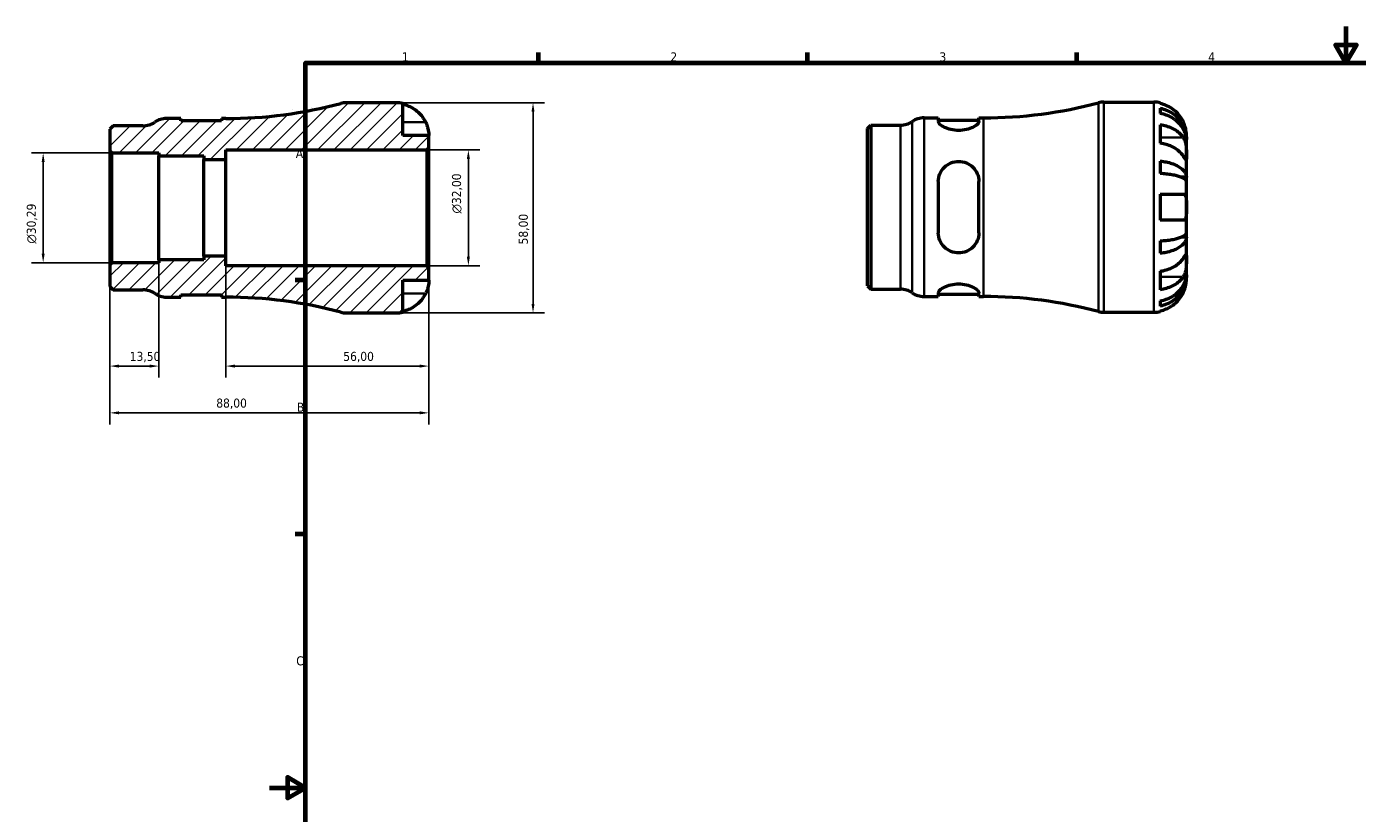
# Model space of a CAD drawing. Header units: millimetres. Extents: x -67 to 667, y 0 to 459.
# Tile 2 of 3: x -67 to 300, y 203 to 420. Entities that reach past the tile are written whole.
import ezdxf

# ---------------------------------------------------------------- set-up
doc = ezdxf.new("R2010")
doc.units = ezdxf.units.MM
for name, color, linetype, lineweight in [('Border (ISO)', 7, 'Continuous', 70), ('Dimension (ISO)', 7, 'Continuous', 25), ('Hatch (ISO)', 7, 'Continuous', 18), ('Visible (ISO)', 7, 'Continuous', 50), ('Visible Narrow (ISO)', 7, 'Continuous', 35)]:
    doc.layers.add(name, color=color, linetype=linetype, lineweight=lineweight)
doc.styles.add('Note Text (ISO)', font='tahoma.ttf')
doc.dimstyles.new('Default (ISO)', dxfattribs={"dimtxt": 2.5, "dimasz": 2.5, "dimexe": 3.175, "dimexo": 0, "dimgap": 0.762, "dimtad": 1, "dimrnd": 1e-08, "dimzin": 0, "dimtxsty": 'Note Text (ISO)', "dimcen": 0.09, "dimdle": 10, "dimclrd": 256, "dimclre": 256, "dimclrt": 232, "dimazin": 0, "dimtfac": 1.40208, "dimtmove": 0, "dimatfit": 3, "dimfxl": 1, "dimtolj": 1, "dimtzin": 0, "dimlwd": -1, "dimlwe": -1, "dimarcsym": 0})

# ---------------------------------------------------------------- blocks, each defined once
blk = doc.blocks.new('Borders Default Border')
at = {"layer": 'Border (ISO)'}
for p, q in [((74.25, 410), (74.25, 412.9)), ((148.5, 410), (148.5, 412.9)), ((222.75, 410), (222.75, 412.9)), ((10, 350), (7.1, 350)), ((10, 280), (7.1, 280))]:
    blk.add_line(p, q, dxfattribs=at)
at = {"layer": 'Border (ISO)', "flags": 128}
for points in [[(297, 420), (297, 410), (294.11, 415), (299.89, 415), (297, 410)], [(10, 10), (10, 410), (584, 410), (584, 10), (10, 10)], [(0, 210), (10, 210), (5, 212.89), (5, 207.11), (10, 210)]]:
    blk.add_lwpolyline(points, dxfattribs=at)
at = {"layer": 'Border (ISO)', "color": 232, "true_color": 0xca0064, "char_height": 2.5, "attachment_point": 7, "style": 'Note Text (ISO)'}
for s, insert in [('1', (36.56, 410.4)), ('2', (110.62, 410.4)), ('3', (184.85, 410.35)), ('4', (259, 410.4)), ('A', (7.29, 383.75)), ('B', (7.59, 313.75)), ('C', (7.43, 243.71))]:
    blk.add_mtext(s, dxfattribs=dict(at, insert=insert))
blk = doc.blocks.new('*D7')
at = {"layer": 'Defpoints', "color": 0, "transparency": 16777216}
for p in [(35, 399), (35, 341), (72.74, 341)]:
    blk.add_point(p, dxfattribs=at)
at = {"layer": 'Dimension (ISO)', "transparency": 16777216}
for p, q in [((35, 399), (75.91, 399)), ((72.74, 396.5), (72.74, 343.5)), ((35, 341), (75.91, 341))]:
    blk.add_line(p, q, dxfattribs=at)
for points in [[(72.32, 396.5), (73.15, 396.5), (72.74, 399)], [(72.32, 343.5), (73.15, 343.5), (72.74, 341)]]:
    blk.add_solid(points, dxfattribs=at)
at = {"layer": 'Dimension (ISO)', "color": 232, "true_color": 0xca0064, "transparency": 16777216, "insert": (68.8, 359.9), "char_height": 2.5, "attachment_point": 1, "rotation": 90, "style": 'Note Text (ISO)'}
blk.add_mtext('\\A1;58,00', dxfattribs=at)
blk = doc.blocks.new('*D8')
at = {"layer": 'Defpoints', "color": 0, "transparency": 16777216}
for p in [(43.42, 386), (54.91, 386), (43.42, 354)]:
    blk.add_point(p, dxfattribs=at)
at = {"layer": 'Dimension (ISO)', "transparency": 16777216}
for p, q in [((43.42, 386), (58.08, 386)), ((54.91, 356.5), (54.91, 383.5)), ((43.42, 354), (58.08, 354))]:
    blk.add_line(p, q, dxfattribs=at)
for points in [[(54.49, 383.5), (55.32, 383.5), (54.91, 386)], [(54.49, 356.5), (55.32, 356.5), (54.91, 354)]]:
    blk.add_solid(points, dxfattribs=at)
at = {"layer": 'Dimension (ISO)', "color": 232, "true_color": 0xca0064, "transparency": 16777216, "insert": (50.38, 368.44), "char_height": 2.5, "attachment_point": 1, "rotation": 90, "style": 'Note Text (ISO)'}
blk.add_mtext('\\A1;\\fAIGDT|b0|i0;\\H2.5000;\\ln\\fTahoma|b0|i0;\\H2.5000;32,00', dxfattribs=at)
blk = doc.blocks.new('*D9')
at = {"layer": 'Defpoints', "color": 0, "transparency": 16777216}
for p in [(-43.42, 385.15), (-62.39, 354.85), (-43.42, 354.85)]:
    blk.add_point(p, dxfattribs=at)
at = {"layer": 'Dimension (ISO)', "transparency": 16777216}
for p, q in [((-43.42, 385.15), (-65.57, 385.15)), ((-62.39, 382.65), (-62.39, 357.35)), ((-43.42, 354.85), (-65.57, 354.85))]:
    blk.add_line(p, q, dxfattribs=at)
for points in [[(-62.81, 382.65), (-61.98, 382.65), (-62.39, 385.15)], [(-62.81, 357.35), (-61.98, 357.35), (-62.39, 354.85)]]:
    blk.add_solid(points, dxfattribs=at)
at = {"layer": 'Dimension (ISO)', "color": 232, "true_color": 0xca0064, "transparency": 16777216, "insert": (-66.92, 360.12), "char_height": 2.5, "attachment_point": 1, "rotation": 90, "style": 'Note Text (ISO)'}
blk.add_mtext('\\A1;\\fAIGDT|b0|i0;\\H2.5000;\\ln\\fTahoma|b0|i0;\\H2.5000;30,29', dxfattribs=at)
blk = doc.blocks.new('*D10')
at = {"layer": 'Defpoints', "color": 0, "transparency": 16777216}
for p in [(-44, 354.27), (-30.5, 355.61), (-30.5, 326.33)]:
    blk.add_point(p, dxfattribs=at)
at = {"layer": 'Dimension (ISO)', "transparency": 16777216}
for p, q in [((-44, 354.27), (-44, 323.15)), ((-30.5, 355.61), (-30.5, 323.15)), ((-41.5, 326.33), (-33, 326.33))]:
    blk.add_line(p, q, dxfattribs=at)
for points in [[(-41.5, 326.75), (-41.5, 325.91), (-44, 326.33)], [(-33, 326.75), (-33, 325.91), (-30.5, 326.33)]]:
    blk.add_solid(points, dxfattribs=at)
at = {"layer": 'Dimension (ISO)', "color": 232, "true_color": 0xca0064, "transparency": 16777216, "insert": (-38.52, 330.26), "char_height": 2.5, "attachment_point": 1, "style": 'Note Text (ISO)'}
blk.add_mtext('\\A1;13,50', dxfattribs=at)
blk = doc.blocks.new('*D11')
at = {"layer": 'Defpoints', "color": 0, "transparency": 16777216}
for p in [(-12, 356.67), (44, 353.42), (44, 326.33)]:
    blk.add_point(p, dxfattribs=at)
at = {"layer": 'Dimension (ISO)', "transparency": 16777216}
for p, q in [((-12, 356.67), (-12, 323.15)), ((44, 353.42), (44, 323.15)), ((-9.5, 326.33), (41.5, 326.33))]:
    blk.add_line(p, q, dxfattribs=at)
for points in [[(-9.5, 326.75), (-9.5, 325.91), (-12, 326.33)], [(41.5, 326.75), (41.5, 325.91), (44, 326.33)]]:
    blk.add_solid(points, dxfattribs=at)
at = {"layer": 'Dimension (ISO)', "color": 232, "true_color": 0xca0064, "transparency": 16777216, "insert": (20.4, 330.26), "char_height": 2.5, "attachment_point": 1, "style": 'Note Text (ISO)'}
blk.add_mtext('\\A1;56,00', dxfattribs=at)
blk = doc.blocks.new('*D12')
at = {"layer": 'Defpoints', "color": 0, "transparency": 16777216}
for p in [(-44, 354.27), (44, 353.42), (-44, 313.43)]:
    blk.add_point(p, dxfattribs=at)
at = {"layer": 'Dimension (ISO)', "transparency": 16777216}
for p, q in [((-44, 354.27), (-44, 310.26)), ((44, 353.42), (44, 310.26)), ((41.5, 313.43), (-41.5, 313.43))]:
    blk.add_line(p, q, dxfattribs=at)
for points in [[(-41.5, 313.85), (-41.5, 313.02), (-44, 313.43)], [(41.5, 313.85), (41.5, 313.02), (44, 313.43)]]:
    blk.add_solid(points, dxfattribs=at)
at = {"layer": 'Dimension (ISO)', "color": 232, "true_color": 0xca0064, "transparency": 16777216, "insert": (-14.64, 317.37), "char_height": 2.5, "attachment_point": 1, "style": 'Note Text (ISO)'}
blk.add_mtext('\\A1;88,00', dxfattribs=at)

msp = doc.modelspace()

# ---------------------------------------------------------------- hatches: boundary and pattern name
at = {"layer": 'Hatch (ISO)'}
h = msp.add_hatch(dxfattribs=at)
h.set_pattern_fill('ANSI31', color=256, scale=25.4, style=0)
h.set_pattern_definition([(45, (0, 0), (-2.245064, 2.245064), [])])
edge = h.paths.add_edge_path()
edge.add_ellipse((21.247, 346.8), major_axis=(-1.492, -5.605), ratio=1, start_angle=0, end_angle=14.90803)
edge.add_line((21.247, 341), (34.999, 341))
edge.add_ellipse((34.999, 350), major_axis=(0, -9), ratio=1, start_angle=0, end_angle=11.53696)
edge.add_line((36.799, 341.182), (36.799, 350))
edge.add_line((36.799, 350), (43.999, 350))
edge.add_line((43.999, 350), (43.999, 353.42))
edge.add_line((43.999, 353.42), (43.419, 354))
edge.add_line((43.419, 354), (-12.001, 354))
edge.add_line((-12.001, 354), (-12.001, 356.667))
edge.add_line((-12.001, 356.667), (-18.106, 356.667))
edge.add_line((-18.106, 356.667), (-18.106, 355.612))
edge.add_line((-18.106, 355.612), (-30.501, 355.612))
edge.add_line((-30.501, 355.612), (-30.501, 354.854))
edge.add_line((-30.501, 354.854), (-43.421, 354.854))
edge.add_line((-43.421, 354.854), (-44.001, 354.274))
edge.add_line((-44.001, 354.274), (-44.001, 348.289))
edge.add_line((-44.001, 348.289), (-43.092, 347.38))
edge.add_line((-43.092, 347.38), (-34.909, 347.38))
edge.add_ellipse((-34.909, 341.58), major_axis=(0, 5.8), ratio=1, start_angle=325.58849, end_angle=360, ccw=False)
edge.add_ellipse((-28.353, 351.15), major_axis=(-3.278, -4.785), ratio=1, start_angle=0, end_angle=34.41151)
edge.add_line((-28.353, 345.35), (-24.433, 345.35))
edge.add_line((-24.433, 345.35), (-24.433, 345.99))
edge.add_line((-24.433, 345.99), (-13.233, 345.99))
edge.add_line((-13.233, 345.99), (-13.233, 345.35))
edge.add_line((-13.233, 345.35), (-12.001, 345.35))
edge.add_ellipse((-12.001, 221.916), major_axis=(0, 123.434), ratio=1, start_angle=345.09197, end_angle=360, ccw=False)
edge = h.paths.add_edge_path()
edge.add_ellipse((21.247, 393.2), major_axis=(0, 5.8), ratio=1, start_angle=0, end_angle=14.90803)
edge.add_ellipse((-12.001, 518.084), major_axis=(31.756, -119.279), ratio=1, start_angle=345.09197, end_angle=360, ccw=False)
edge.add_line((-12.001, 394.65), (-13.233, 394.65))
edge.add_line((-13.233, 394.65), (-13.233, 394.01))
edge.add_line((-13.233, 394.01), (-24.433, 394.01))
edge.add_line((-24.433, 394.01), (-24.433, 394.65))
edge.add_line((-24.433, 394.65), (-28.353, 394.65))
edge.add_ellipse((-28.353, 388.85), major_axis=(0, 5.8), ratio=1, start_angle=0, end_angle=34.41151)
edge.add_ellipse((-34.909, 398.42), major_axis=(3.278, -4.785), ratio=1, start_angle=325.58849, end_angle=360, ccw=False)
edge.add_line((-34.909, 392.62), (-43.092, 392.62))
edge.add_line((-43.092, 392.62), (-44.001, 391.711))
edge.add_line((-44.001, 391.711), (-44.001, 385.726))
edge.add_line((-44.001, 385.726), (-43.421, 385.146))
edge.add_line((-43.421, 385.145), (-30.501, 385.145))
edge.add_line((-30.501, 385.145), (-30.501, 384.388))
edge.add_line((-30.501, 384.388), (-18.106, 384.388))
edge.add_line((-18.106, 384.388), (-18.106, 383.333))
edge.add_line((-18.106, 383.333), (-12.001, 383.333))
edge.add_line((-12.001, 383.333), (-12.001, 386))
edge.add_line((-12.001, 386), (43.419, 386))
edge.add_line((43.419, 386), (43.999, 386.58))
edge.add_line((43.999, 386.58), (43.999, 390))
edge.add_line((43.999, 390), (36.799, 390))
edge.add_line((36.799, 390), (36.799, 398.818))
edge.add_ellipse((34.999, 390), major_axis=(1.8, 8.818), ratio=1, start_angle=0, end_angle=11.53696)
edge.add_line((34.999, 399), (21.247, 399))

# ---------------------------------------------------------------- linework, layer by layer
at = {"layer": 'Visible (ISO)'}
for p, q in [((34.999, 399), (21.247, 399)), ((36.799, 390), (36.799, 398.818)), ((230.226, 399.178), (243.978, 399.178)), ((245.778, 398.996), (245.778, 398.77)), ((245.778, 397.463), (245.778, 396.03)), ((-24.433, 394.65), (-28.353, 394.65)), ((-24.433, 394.01), (-24.433, 394.65)), ((-13.233, 394.01), (-24.433, 394.01)), ((-12.001, 394.65), (-13.233, 394.65)), ((-13.233, 394.65), (-13.233, 394.01)), ((180.626, 394.828), (184.546, 394.828)), ((184.546, 394.828), (184.546, 393.801)), ((184.546, 394.188), (195.746, 394.188)), ((195.746, 393.801), (195.746, 394.828)), ((195.746, 394.828), (196.978, 394.828)), ((245.778, 392.941), (245.778, 387.85)), ((-43.092, 392.62), (-44.001, 391.711)), ((-44.001, 391.711), (-44.001, 385.726)), ((-34.909, 392.62), (-43.092, 392.62)), ((43.999, 390), (36.799, 390)), ((43.999, 386.58), (43.999, 390)), ((164.978, 391.889), (165.887, 392.798)), ((164.978, 348.467), (164.978, 391.889)), ((165.887, 392.798), (174.071, 392.798)), ((165.887, 392.798), (165.887, 347.558)), ((252.978, 388.891), (252.978, 390.178)), ((-44.001, 385.726), (-43.421, 385.145)), ((-44.001, 385.726), (-44.001, 354.274)), ((-12.001, 383.333), (-12.001, 386)), ((-12.001, 386), (43.419, 386)), ((43.419, 386), (43.999, 386.58)), ((43.419, 386), (43.419, 354)), ((43.999, 353.42), (43.999, 386.58)), ((252.978, 388.891), (252.961, 388.891)), ((252.978, 388.401), (252.978, 388.891)), ((252.978, 384.32), (252.978, 388.401)), ((-43.421, 385.145), (-30.501, 385.145)), ((-43.421, 354.854), (-43.421, 385.145)), ((-30.501, 385.145), (-30.501, 384.388)), ((-30.501, 384.388), (-18.106, 384.388)), ((-30.501, 355.612), (-30.501, 384.388)), ((-18.106, 384.388), (-18.106, 383.333)), ((-18.106, 383.333), (-12.001, 383.333)), ((-18.106, 356.667), (-18.106, 383.333)), ((-12.001, 356.667), (-12.001, 383.333)), ((245.778, 382.912), (245.778, 379.453)), ((252.978, 378.419), (252.978, 384.32)), ((252.978, 378.419), (251.653, 378.419)), ((252.978, 377.236), (252.978, 378.419)), ((184.546, 377.218), (184.546, 363.138)), ((195.746, 363.138), (195.746, 377.218)), ((252.978, 370.178), (252.978, 377.236)), ((245.778, 373.778), (245.778, 366.578)), ((252.978, 363.119), (252.978, 370.178)), ((245.778, 360.903), (245.778, 357.443)), ((252.978, 361.937), (251.653, 361.937)), ((252.978, 361.937), (252.978, 363.119)), ((252.978, 356.036), (252.978, 361.937)), ((-12.001, 356.667), (-18.106, 356.667)), ((-18.106, 356.667), (-18.106, 355.612)), ((-12.001, 354), (-12.001, 356.667)), ((-43.421, 354.854), (-44.001, 354.274)), ((-44.001, 354.274), (-44.001, 348.289)), ((-30.501, 354.854), (-43.421, 354.854)), ((-18.106, 355.612), (-30.501, 355.612)), ((-30.501, 355.612), (-30.501, 354.854)), ((43.419, 354), (-12.001, 354)), ((43.999, 353.42), (43.419, 354)), ((43.999, 350), (43.999, 353.42)), ((245.778, 352.506), (245.778, 347.414)), ((252.978, 351.955), (252.978, 356.036)), ((36.799, 341.182), (36.799, 350)), ((36.799, 350), (43.999, 350)), ((252.978, 351.465), (252.961, 351.465)), ((252.978, 351.465), (252.978, 351.955)), ((252.978, 350.178), (252.978, 351.465)), ((-44.001, 348.289), (-43.092, 347.38)), ((-43.092, 347.38), (-34.909, 347.38)), ((-28.353, 345.35), (-24.433, 345.35)), ((-24.433, 345.35), (-24.433, 345.99)), ((-24.433, 345.99), (-13.233, 345.99)), ((-13.233, 345.99), (-13.233, 345.35)), ((-13.233, 345.35), (-12.001, 345.35)), ((164.978, 348.467), (165.887, 347.558)), ((165.887, 347.558), (174.071, 347.558)), ((180.626, 345.528), (184.546, 345.528)), ((184.546, 346.555), (184.546, 345.528)), ((184.546, 346.168), (195.746, 346.168)), ((195.746, 345.528), (195.746, 346.555)), ((195.746, 345.528), (196.978, 345.528)), ((245.778, 344.326), (245.778, 342.893)), ((245.778, 341.585), (245.778, 341.36)), ((21.247, 341), (34.999, 341)), ((230.226, 341.178), (243.978, 341.178))]:
    msp.add_line(p, q, dxfattribs=at)
for centre, radius, start, end in [((-12.001, 518.084), 123.434, 270, 284.90803), ((21.247, 393.2), 5.8, 90, 104.90803), ((34.999, 390), 9, 78.46304, 90), ((196.978, 518.262), 123.434, 270, 284.90803), ((230.226, 393.378), 5.8, 90, 104.90803), ((243.978, 390.178), 9, 78.46304, 90), ((-34.909, 398.42), 5.8, 270, 304.41151), ((-28.353, 388.85), 5.8, 90, 124.41151), ((174.071, 398.598), 5.8, 270, 304.41151), ((180.626, 389.028), 5.8, 90, 124.41151), ((-34.909, 341.58), 5.8, 55.58849, 90), ((-28.353, 351.15), 5.8, 235.58849, 270), ((-12.001, 221.916), 123.434, 75.09197, 90), ((174.071, 341.758), 5.8, 55.58849, 90), ((180.626, 351.328), 5.8, 235.58849, 270), ((196.978, 222.094), 123.434, 75.09197, 90), ((21.247, 346.8), 5.8, 255.09197, 270), ((34.999, 350), 9, 270, 281.53696), ((230.226, 346.978), 5.8, 255.09197, 270), ((243.978, 350.178), 9, 270, 281.53696)]:
    msp.add_arc(centre, radius, start, end, dxfattribs=at)
for points, knots in [([(36.799, 398.592), (37.373, 398.474), (37.934, 398.297), (38.944, 397.877), (39.484, 397.593), (40.49, 396.917), (40.957, 396.525), (41.743, 395.735), (42.135, 395.262), (42.721, 394.38), (42.94, 393.988), (43.123, 393.6)], [0.17075309, 0.17075309, 0.17075309, 0.17075309, 0.33215152, 0.33215152, 0.49888818, 0.49888818, 0.66562485, 0.66562485, 0.83351137, 0.83351137, 0.95687373, 0.95687373, 0.95687373, 0.95687373]), ([(252.102, 393.778), (251.92, 394.166), (251.7, 394.558), (251.115, 395.44), (250.723, 395.912), (249.936, 396.703), (249.469, 397.095), (248.463, 397.77), (247.924, 398.054), (246.914, 398.475), (246.353, 398.652), (245.778, 398.77)], [4.42788405, 4.42788405, 4.42788405, 4.42788405, 4.5512464, 4.5512464, 4.71913293, 4.71913293, 4.88586959, 4.88586959, 5.05260626, 5.05260626, 5.21400469, 5.21400469, 5.21400469, 5.21400469]), ([(245.778, 397.463), (246.356, 397.348), (246.919, 397.176), (247.931, 396.77), (248.471, 396.495), (249.477, 395.843), (249.945, 395.465), (250.731, 394.703), (251.121, 394.248), (251.795, 393.27), (252.078, 392.746), (252.504, 391.748), (252.686, 391.181), (252.923, 390.023), (252.978, 389.432), (252.978, 388.891)], [0.1707461, 0.1707461, 0.1707461, 0.1707461, 0.33284, 0.33284, 0.4994944, 0.4994944, 0.6661487, 0.6661487, 0.8332087, 0.8332087, 1.0002688, 1.0002688, 1.1679728, 1.1679728, 1.3356767, 1.3356767, 1.3356767, 1.3356767]), ([(43.123, 393.6), (43.19, 393.457), (43.254, 393.313), (43.404, 392.953), (43.485, 392.739), (43.634, 392.298), (43.699, 392.074), (43.833, 391.548), (43.888, 391.262), (43.969, 390.699), (43.986, 390.45), (44.001, 390.094), (43.999, 390), (43.999, 390)], [-0.57647647, -0.57647647, -0.57647647, -0.57647647, -0.52968676, -0.52968676, -0.46054026, -0.46054026, -0.38562403, -0.38562403, -0.27730827, -0.27730827, -0.14258086, -0.14258086, 0, 0, 0, 0]), ([(195.746, 393.801), (195.746, 393.584), (195.596, 393.316), (195.002, 392.752), (194.559, 392.457), (193.563, 391.973), (192.953, 391.745), (191.6, 391.427), (190.855, 391.34), (190.146, 391.34), (189.438, 391.34), (188.693, 391.427), (187.339, 391.745), (186.729, 391.973), (185.734, 392.457), (185.29, 392.752), (184.696, 393.316), (184.546, 393.584), (184.546, 393.801)], [-0.8813194, -0.8813194, -0.8813194, -0.8813194, -0.6531416, -0.6531416, -0.4249637, -0.4249637, -0.2124819, -0.2124819, 0, 0, 0, 0.2124819, 0.2124819, 0.4249637, 0.4249637, 0.6531416, 0.6531416, 0.8813194, 0.8813194, 0.8813194, 0.8813194]), ([(252.978, 388.401), (252.978, 388.883), (252.923, 389.409), (252.686, 390.439), (252.504, 390.944), (252.078, 391.832), (251.795, 392.298), (251.121, 393.169), (250.731, 393.573), (249.945, 394.252), (249.477, 394.588), (248.471, 395.169), (247.931, 395.413), (246.919, 395.775), (246.356, 395.928), (245.778, 396.03)], [4.0142509, 4.0142509, 4.0142509, 4.0142509, 4.1819549, 4.1819549, 4.3496588, 4.3496588, 4.5167189, 4.5167189, 4.6837789, 4.6837789, 4.8504333, 4.8504333, 5.0170876, 5.0170876, 5.1791816, 5.1791816, 5.1791816, 5.1791816]), ([(245.778, 392.941), (246.353, 392.858), (246.914, 392.732), (247.924, 392.435), (248.463, 392.234), (249.469, 391.757), (249.936, 391.48), (250.723, 390.921), (251.115, 390.587), (251.7, 389.963), (251.92, 389.685), (252.102, 389.411)], [0.17075309, 0.17075309, 0.17075309, 0.17075309, 0.33215152, 0.33215152, 0.49888818, 0.49888818, 0.66562485, 0.66562485, 0.83351137, 0.83351137, 0.95687373, 0.95687373, 0.95687373, 0.95687373]), ([(252.978, 390.178), (252.978, 390.178), (252.979, 390.211), (252.977, 390.346), (252.974, 390.453), (252.952, 390.811), (252.923, 391.104), (252.816, 391.698), (252.756, 391.966), (252.618, 392.458), (252.549, 392.674), (252.389, 393.117), (252.299, 393.343), (252.168, 393.637), (252.135, 393.708), (252.102, 393.778)], [-2.49913258, -2.49913258, -2.49913258, -2.49913258, -2.41505436, -2.41505436, -2.32384732, -2.32384732, -2.1841143, -2.1841143, -2.08674766, -2.08674766, -2.01440674, -2.01440674, -1.93994266, -1.93994266, -1.91637503, -1.91637503, -1.91637503, -1.91637503]), ([(252.102, 389.411), (252.161, 389.323), (252.218, 389.228), (252.368, 388.951), (252.456, 388.756), (252.612, 388.329), (252.679, 388.098), (252.813, 387.518), (252.867, 387.165), (252.948, 386.358), (252.965, 385.913), (252.98, 385.056), (252.978, 384.657), (252.978, 384.32)], [-0.58004807, -0.58004807, -0.58004807, -0.58004807, -0.5384523, -0.5384523, -0.46383793, -0.46383793, -0.3862639, -0.3862639, -0.27840269, -0.27840269, -0.14277912, -0.14277912, 0, 0, 0, 0]), ([(252.102, 384.32), (251.92, 384.594), (251.7, 384.872), (251.115, 385.495), (250.723, 385.829), (249.936, 386.388), (249.469, 386.665), (248.463, 387.143), (247.924, 387.344), (246.914, 387.641), (246.353, 387.767), (245.778, 387.85)], [4.42788405, 4.42788405, 4.42788405, 4.42788405, 4.5512464, 4.5512464, 4.71913293, 4.71913293, 4.88586959, 4.88586959, 5.05260626, 5.05260626, 5.21400469, 5.21400469, 5.21400469, 5.21400469]), ([(184.546, 377.218), (184.546, 377.947), (184.696, 378.712), (185.29, 380.108), (185.734, 380.74), (186.729, 381.705), (187.339, 382.118), (188.693, 382.675), (189.438, 382.818), (190.855, 382.818), (191.6, 382.675), (192.953, 382.118), (193.563, 381.705), (194.559, 380.74), (195.002, 380.108), (195.596, 378.712), (195.746, 377.947), (195.746, 377.218)], [0.852797, 0.852797, 0.852797, 0.852797, 1.0809749, 1.0809749, 1.3091527, 1.3091527, 1.5216345, 1.5216345, 1.7341164, 1.7341164, 1.9465983, 1.9465983, 2.1590801, 2.1590801, 2.387258, 2.387258, 2.6154358, 2.6154358, 2.6154358, 2.6154358]), ([(245.778, 382.912), (246.356, 382.853), (246.919, 382.762), (247.931, 382.549), (248.471, 382.405), (249.477, 382.063), (249.945, 381.865), (250.731, 381.466), (251.121, 381.227), (251.795, 380.715), (252.078, 380.44), (252.504, 379.916), (252.686, 379.619), (252.923, 379.012), (252.978, 378.703), (252.978, 378.419)], [0.1707461, 0.1707461, 0.1707461, 0.1707461, 0.33284, 0.33284, 0.4994944, 0.4994944, 0.6661487, 0.6661487, 0.8332087, 0.8332087, 1.0002688, 1.0002688, 1.1679728, 1.1679728, 1.3356767, 1.3356767, 1.3356767, 1.3356767]), ([(252.978, 384.32), (252.978, 384.137), (252.979, 383.974), (252.977, 383.685), (252.975, 383.563), (252.96, 383.341), (252.942, 383.272), (252.866, 383.26), (252.81, 383.31), (252.673, 383.482), (252.605, 383.577), (252.448, 383.804), (252.36, 383.935), (252.211, 384.157), (252.158, 384.237), (252.102, 384.32)], [0, 0, 0, 0, 0.07774953, 0.07774953, 0.16081914, 0.16081914, 0.27783798, 0.27783798, 0.3882896, 0.3882896, 0.46542959, 0.46542959, 0.54035429, 0.54035429, 0.57953204, 0.57953204, 0.57953204, 0.57953204]), ([(252.978, 377.236), (252.978, 377.376), (252.923, 377.529), (252.686, 377.829), (252.504, 377.975), (252.078, 378.233), (251.795, 378.369), (251.121, 378.622), (250.731, 378.739), (249.945, 378.936), (249.477, 379.034), (248.471, 379.203), (247.931, 379.274), (246.919, 379.379), (246.356, 379.424), (245.778, 379.453)], [4.0142509, 4.0142509, 4.0142509, 4.0142509, 4.1819549, 4.1819549, 4.3496588, 4.3496588, 4.5167189, 4.5167189, 4.6837789, 4.6837789, 4.8504333, 4.8504333, 5.0170876, 5.0170876, 5.1791816, 5.1791816, 5.1791816, 5.1791816]), ([(245.778, 373.778), (246.353, 373.778), (246.914, 373.778), (247.924, 373.778), (248.463, 373.778), (249.469, 373.778), (249.936, 373.778), (250.723, 373.778), (251.115, 373.778), (251.7, 373.778), (251.92, 373.778), (252.102, 373.778)], [0.17075309, 0.17075309, 0.17075309, 0.17075309, 0.33215152, 0.33215152, 0.49888818, 0.49888818, 0.66562485, 0.66562485, 0.83351137, 0.83351137, 0.95687373, 0.95687373, 0.95687373, 0.95687373]), ([(252.102, 373.778), (252.17, 373.778), (252.234, 373.769), (252.384, 373.726), (252.464, 373.68), (252.613, 373.543), (252.679, 373.448), (252.813, 373.157), (252.867, 372.939), (252.949, 372.357), (252.965, 371.978), (252.98, 371.124), (252.978, 370.653), (252.978, 370.178)], [-0.57647647, -0.57647647, -0.57647647, -0.57647647, -0.52968676, -0.52968676, -0.46054026, -0.46054026, -0.38562403, -0.38562403, -0.27730827, -0.27730827, -0.14258086, -0.14258086, 0, 0, 0, 0]), ([(252.978, 370.178), (252.978, 369.898), (252.979, 369.618), (252.977, 369.05), (252.974, 368.765), (252.952, 368.087), (252.923, 367.724), (252.816, 367.222), (252.756, 367.052), (252.618, 366.82), (252.549, 366.744), (252.389, 366.631), (252.299, 366.597), (252.168, 366.58), (252.135, 366.578), (252.102, 366.578)], [-2.49913258, -2.49913258, -2.49913258, -2.49913258, -2.41505436, -2.41505436, -2.32384732, -2.32384732, -2.1841143, -2.1841143, -2.08674766, -2.08674766, -2.01440674, -2.01440674, -1.93994266, -1.93994266, -1.91637503, -1.91637503, -1.91637503, -1.91637503]), ([(252.102, 366.578), (251.92, 366.578), (251.7, 366.578), (251.115, 366.578), (250.723, 366.578), (249.936, 366.578), (249.469, 366.578), (248.463, 366.578), (247.924, 366.578), (246.914, 366.578), (246.353, 366.578), (245.778, 366.578)], [4.42788405, 4.42788405, 4.42788405, 4.42788405, 4.5512464, 4.5512464, 4.71913293, 4.71913293, 4.88586959, 4.88586959, 5.05260626, 5.05260626, 5.21400469, 5.21400469, 5.21400469, 5.21400469]), ([(195.746, 363.138), (195.746, 362.409), (195.596, 361.644), (195.002, 360.248), (194.559, 359.616), (193.563, 358.651), (192.953, 358.237), (191.6, 357.68), (190.855, 357.538), (190.146, 357.538), (189.438, 357.538), (188.693, 357.68), (187.339, 358.237), (186.729, 358.651), (185.734, 359.616), (185.29, 360.248), (184.696, 361.644), (184.546, 362.409), (184.546, 363.138)], [-0.8813194, -0.8813194, -0.8813194, -0.8813194, -0.6531416, -0.6531416, -0.4249637, -0.4249637, -0.2124819, -0.2124819, 0, 0, 0, 0.2124819, 0.2124819, 0.4249637, 0.4249637, 0.6531416, 0.6531416, 0.8813194, 0.8813194, 0.8813194, 0.8813194]), ([(245.778, 360.903), (246.356, 360.932), (246.919, 360.977), (247.931, 361.082), (248.471, 361.153), (249.477, 361.321), (249.945, 361.419), (250.731, 361.616), (251.121, 361.734), (251.795, 361.987), (252.078, 362.122), (252.504, 362.381), (252.686, 362.527), (252.923, 362.827), (252.978, 362.979), (252.978, 363.119)], [0.1707461, 0.1707461, 0.1707461, 0.1707461, 0.33284, 0.33284, 0.4994944, 0.4994944, 0.6661487, 0.6661487, 0.8332087, 0.8332087, 1.0002688, 1.0002688, 1.1679728, 1.1679728, 1.3356767, 1.3356767, 1.3356767, 1.3356767]), ([(252.978, 361.937), (252.978, 361.653), (252.923, 361.343), (252.686, 360.736), (252.504, 360.439), (252.078, 359.916), (251.795, 359.641), (251.121, 359.128), (250.731, 358.89), (249.945, 358.491), (249.477, 358.292), (248.471, 357.95), (247.931, 357.807), (246.919, 357.593), (246.356, 357.503), (245.778, 357.443)], [4.0142509, 4.0142509, 4.0142509, 4.0142509, 4.1819549, 4.1819549, 4.3496588, 4.3496588, 4.5167189, 4.5167189, 4.6837789, 4.6837789, 4.8504333, 4.8504333, 5.0170876, 5.0170876, 5.1791816, 5.1791816, 5.1791816, 5.1791816]), ([(252.102, 356.036), (252.161, 356.124), (252.218, 356.209), (252.368, 356.434), (252.456, 356.563), (252.612, 356.788), (252.679, 356.882), (252.813, 357.048), (252.867, 357.095), (252.948, 357.082), (252.965, 356.991), (252.98, 356.638), (252.978, 356.372), (252.978, 356.036)], [-0.58004807, -0.58004807, -0.58004807, -0.58004807, -0.5384523, -0.5384523, -0.46383793, -0.46383793, -0.3862639, -0.3862639, -0.27840269, -0.27840269, -0.14277912, -0.14277912, 0, 0, 0, 0]), ([(245.778, 352.506), (246.353, 352.589), (246.914, 352.715), (247.924, 353.012), (248.463, 353.213), (249.469, 353.69), (249.936, 353.967), (250.723, 354.526), (251.115, 354.86), (251.7, 355.484), (251.92, 355.762), (252.102, 356.036)], [0.17075309, 0.17075309, 0.17075309, 0.17075309, 0.33215152, 0.33215152, 0.49888818, 0.49888818, 0.66562485, 0.66562485, 0.83351137, 0.83351137, 0.95687373, 0.95687373, 0.95687373, 0.95687373]), ([(252.978, 356.036), (252.978, 355.852), (252.979, 355.65), (252.977, 355.199), (252.975, 354.949), (252.96, 354.321), (252.942, 353.935), (252.866, 353.182), (252.81, 352.821), (252.673, 352.235), (252.605, 352.006), (252.448, 351.581), (252.36, 351.387), (252.211, 351.116), (252.158, 351.028), (252.102, 350.945)], [0, 0, 0, 0, 0.07774953, 0.07774953, 0.16081914, 0.16081914, 0.27783798, 0.27783798, 0.3882896, 0.3882896, 0.46542959, 0.46542959, 0.54035429, 0.54035429, 0.57953204, 0.57953204, 0.57953204, 0.57953204]), ([(43.999, 350), (43.999, 350), (43.999, 349.967), (43.997, 349.832), (43.995, 349.725), (43.972, 349.367), (43.944, 349.074), (43.837, 348.479), (43.777, 348.212), (43.638, 347.72), (43.57, 347.504), (43.41, 347.061), (43.319, 346.835), (43.188, 346.54), (43.156, 346.47), (43.123, 346.4)], [-2.49913258, -2.49913258, -2.49913258, -2.49913258, -2.41505436, -2.41505436, -2.32384732, -2.32384732, -2.1841143, -2.1841143, -2.08674766, -2.08674766, -2.01440674, -2.01440674, -1.93994266, -1.93994266, -1.91637503, -1.91637503, -1.91637503, -1.91637503]), ([(184.546, 346.555), (184.546, 346.772), (184.696, 347.04), (185.29, 347.604), (185.734, 347.898), (186.729, 348.383), (187.339, 348.611), (188.693, 348.928), (189.438, 349.015), (190.855, 349.015), (191.6, 348.928), (192.953, 348.611), (193.563, 348.383), (194.559, 347.898), (195.002, 347.604), (195.596, 347.04), (195.746, 346.772), (195.746, 346.555)], [0.852797, 0.852797, 0.852797, 0.852797, 1.0809749, 1.0809749, 1.3091527, 1.3091527, 1.5216345, 1.5216345, 1.7341164, 1.7341164, 1.9465983, 1.9465983, 2.1590801, 2.1590801, 2.387258, 2.387258, 2.6154358, 2.6154358, 2.6154358, 2.6154358]), ([(245.778, 344.326), (246.356, 344.428), (246.919, 344.581), (247.931, 344.943), (248.471, 345.187), (249.477, 345.767), (249.945, 346.104), (250.731, 346.782), (251.121, 347.187), (251.795, 348.057), (252.078, 348.524), (252.504, 349.412), (252.686, 349.917), (252.923, 350.947), (252.978, 351.473), (252.978, 351.955)], [0.1707461, 0.1707461, 0.1707461, 0.1707461, 0.33284, 0.33284, 0.4994944, 0.4994944, 0.6661487, 0.6661487, 0.8332087, 0.8332087, 1.0002688, 1.0002688, 1.1679728, 1.1679728, 1.3356767, 1.3356767, 1.3356767, 1.3356767]), ([(252.978, 351.465), (252.978, 350.924), (252.923, 350.332), (252.686, 349.175), (252.504, 348.608), (252.078, 347.61), (251.795, 347.086), (251.121, 346.107), (250.731, 345.653), (249.945, 344.891), (249.477, 344.513), (248.471, 343.86), (247.931, 343.586), (246.919, 343.18), (246.356, 343.008), (245.778, 342.893)], [4.0142509, 4.0142509, 4.0142509, 4.0142509, 4.1819549, 4.1819549, 4.3496588, 4.3496588, 4.5167189, 4.5167189, 4.6837789, 4.6837789, 4.8504333, 4.8504333, 5.0170876, 5.0170876, 5.1791816, 5.1791816, 5.1791816, 5.1791816]), ([(252.102, 350.945), (251.92, 350.67), (251.7, 350.393), (251.115, 349.769), (250.723, 349.435), (249.936, 348.876), (249.469, 348.599), (248.463, 348.121), (247.924, 347.921), (246.914, 347.623), (246.353, 347.498), (245.778, 347.414)], [4.42788405, 4.42788405, 4.42788405, 4.42788405, 4.5512464, 4.5512464, 4.71913293, 4.71913293, 4.88586959, 4.88586959, 5.05260626, 5.05260626, 5.21400469, 5.21400469, 5.21400469, 5.21400469]), ([(252.102, 346.578), (252.17, 346.721), (252.234, 346.865), (252.384, 347.225), (252.464, 347.439), (252.613, 347.88), (252.679, 348.104), (252.813, 348.63), (252.867, 348.916), (252.949, 349.478), (252.965, 349.728), (252.98, 350.084), (252.978, 350.178), (252.978, 350.178)], [-0.57647647, -0.57647647, -0.57647647, -0.57647647, -0.52968676, -0.52968676, -0.46054026, -0.46054026, -0.38562403, -0.38562403, -0.27730827, -0.27730827, -0.14258086, -0.14258086, 0, 0, 0, 0]), ([(43.123, 346.4), (42.94, 346.012), (42.721, 345.62), (42.135, 344.738), (41.743, 344.265), (40.957, 343.475), (40.49, 343.083), (39.484, 342.407), (38.944, 342.123), (37.934, 341.703), (37.373, 341.526), (36.799, 341.408)], [4.42788405, 4.42788405, 4.42788405, 4.42788405, 4.5512464, 4.5512464, 4.71913293, 4.71913293, 4.88586959, 4.88586959, 5.05260626, 5.05260626, 5.21400469, 5.21400469, 5.21400469, 5.21400469]), ([(245.778, 341.585), (246.353, 341.704), (246.914, 341.881), (247.924, 342.301), (248.463, 342.585), (249.469, 343.261), (249.936, 343.653), (250.723, 344.443), (251.115, 344.916), (251.7, 345.798), (251.92, 346.19), (252.102, 346.578)], [0.17075309, 0.17075309, 0.17075309, 0.17075309, 0.33215152, 0.33215152, 0.49888818, 0.49888818, 0.66562485, 0.66562485, 0.83351137, 0.83351137, 0.95687373, 0.95687373, 0.95687373, 0.95687373])]:
    msp.add_open_spline(points, degree=3, knots=knots, dxfattribs=at)
at = {"layer": 'Visible Narrow (ISO)'}
for p, q in [((228.734, 341.728), (228.734, 398.628)), ((230.226, 398.821), (230.226, 341.535)), ((243.978, 341.535), (243.978, 398.821)), ((42.807, 393.6), (37.115, 393.6)), ((177.349, 346.834), (177.349, 393.522)), ((180.626, 394.524), (180.626, 345.831)), ((196.978, 345.831), (196.978, 394.524)), ((174.071, 347.836), (174.071, 392.519)), ((251.786, 389.411), (246.095, 389.411)), ((251.786, 350.945), (246.095, 350.945)), ((42.807, 346.4), (37.115, 346.4))]:
    msp.add_line(p, q, dxfattribs=at)

# ---------------------------------------------------------------- block references
msp.add_blockref('Borders Default Border', (0, 0))

# ---------------------------------------------------------------- dimensions: what is measured, and where the dimension line sits
at = {"layer": 'Dimension (ISO)'}
for base, p1, p2, angle, picture, middle in [((72.738, 341), (34.999, 399), (34.999, 341), 90, '*D7', (72.738, 364)), ((43.999, 326.329), (-12.001, 356.667), (43.999, 353.42), 180, '*D11', (24.499, 326.329)), ((-44.001, 313.434), (43.999, 353.42), (-44.001, 354.274), 180, '*D12', (-10.501, 313.434))]:
    dim = msp.add_linear_dim(base=base, p1=p1, p2=p2, angle=angle, dimstyle='Default (ISO)', override={"dimdec": 2, "dimtp": 0, "dimtm": 0, "dimtdec": 2, "dimtofl": 0, "dimatfit": 1}, dxfattribs=at)
    dim.commit()
    dim.dimension.update_dxf_attribs({"geometry": picture, "text_midpoint": middle, "dimtype": 160})
for base, p1, p2, picture, middle in [((54.906, 386), (43.419, 354), (43.419, 386), '*D8', (54.906, 374)), ((-62.393, 354.854), (-43.421, 385.145), (-43.421, 354.854), '*D9', (-62.393, 365.67))]:
    dim = msp.add_linear_dim(base=base, p1=p1, p2=p2, angle=90, text='\\fAIGDT|b0|i0;\\H2.5000;\\ln\\fTahoma|b0|i0;\\H2.5000;<>', dimstyle='Default (ISO)', override={"dimdec": 2, "dimtp": 0, "dimtm": 0, "dimtdec": 2, "dimtofl": 0, "dimatfit": 1}, dxfattribs=at)
    dim.commit()
    dim.dimension.update_dxf_attribs({"geometry": picture, "text_midpoint": middle, "dimtype": 160})
dim = msp.add_linear_dim(base=(-30.501, 326.329), p1=(-44.001, 354.274), p2=(-30.501, 355.612), dimstyle='Default (ISO)', override={"dimdec": 2, "dimtp": 0, "dimtm": 0, "dimtdec": 2, "dimtofl": 0, "dimatfit": 1}, dxfattribs=at)
dim.commit()
dim.dimension.update_dxf_attribs({"geometry": '*D10', "text_midpoint": (-34.501, 326.329), "dimtype": 160})

doc.saveas('drawing.dxf')
